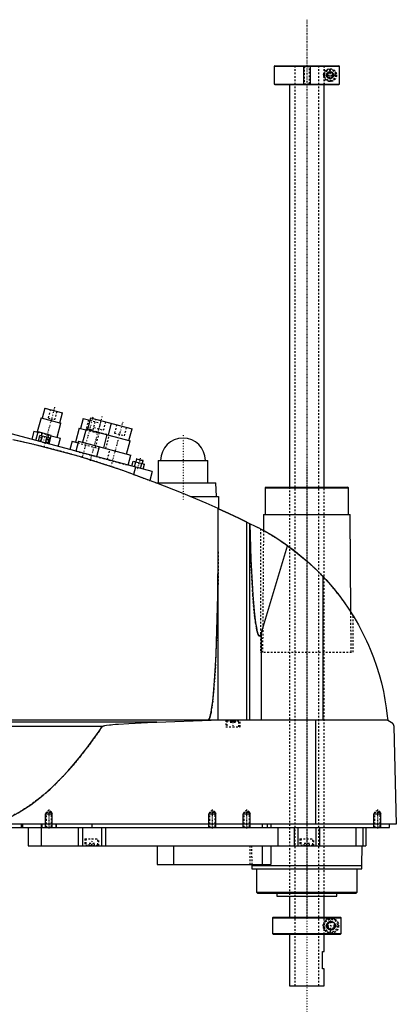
# Model space of a CAD drawing. Extents: x -168 to 502, y -1 to 861.
# Tile 7 of 7: x 283 to 502, y 288 to 861. Entities that reach past the tile are written whole.
import ezdxf

# ---------------------------------------------------------------- set-up
doc = ezdxf.new("R2010")
doc.units = 0
doc.linetypes.add('CENTER', pattern=[1.5, 0.45, -0.5, 0.05, -0.5])
doc.linetypes.add('DASHED', pattern=[2, 1, -1])
for name, color, linetype in [('AM_0', 7, 'CONTINUOUS'), ('AM_10', 7, 'CONTINUOUS'), ('AM_3', 7, 'DASHED'), ('AM_7', 7, 'CENTER')]:
    doc.layers.add(name, color=color, linetype=linetype)

msp = doc.modelspace()

# ---------------------------------------------------------------- linework, layer by layer
at = {"layer": 'AM_0', "color": 7, "linetype": 'CONTINUOUS'}
for p, q in [((431.3, 834), (431, 833.7)), ((431, 833.7), (431, 823.3)), ((431, 833.7), (468.99, 833.7)), ((431.3, 834), (468.68, 834)), ((468.99, 833.7), (468.68, 834)), ((468.99, 823.3), (468.99, 833.7)), ((431, 823.3), (431.3, 823)), ((431, 823.3), (468.99, 823.3)), ((431.3, 823), (468.68, 823)), ((440, 823), (440, 589)), ((460, 589), (460, 823)), ((468.68, 823), (468.99, 823.3)), ((297.76, 634.86), (296.21, 629.07)), ((297.76, 634.86), (307.9, 632.15)), ((306.35, 626.35), (307.9, 632.15)), ((360, 598), (253.75, 626.47)), ((295.48, 629.26), (293.28, 621.05)), ((295.48, 629.26), (307.07, 626.16)), ((304.87, 617.95), (307.07, 626.16)), ((319.98, 628.91), (318.42, 623.12)), ((319.98, 628.91), (323.84, 627.88)), ((324.23, 629.33), (322.42, 622.56)), ((324.23, 629.33), (348.38, 622.86)), ((336.3, 626.09), (334.49, 619.33)), ((291.35, 621.57), (290.06, 616.74)), ((291.35, 621.57), (293.68, 620.95)), ((292.39, 616.12), (293.71, 621.04)), ((301.43, 618.97), (293.71, 621.04)), ((293.94, 615.7), (294.85, 619.08)), ((300.43, 617.59), (294.85, 619.08)), ((295.34, 615.33), (296.24, 618.71)), ((295.8, 618.83), (296.21, 620.37)), ((299.66, 617.79), (300.08, 619.34)), ((300.11, 614.05), (301.43, 618.97)), ((301.41, 618.88), (306.81, 617.43)), ((317.7, 623.31), (315.5, 615.1)), ((317.7, 623.31), (321.56, 622.28)), ((321.69, 622.76), (319.62, 615.03)), ((321.69, 622.76), (347.29, 615.9)), ((333.77, 619.52), (331.7, 611.8)), ((346.56, 616.09), (348.38, 622.86)), ((298.13, 614.58), (299.03, 617.96)), ((299.52, 614.21), (300.43, 617.59)), ((305.51, 612.6), (306.81, 617.43)), ((313.57, 615.62), (312.27, 610.79)), ((313.57, 615.62), (316.95, 614.71)), ((317.21, 615.68), (315.65, 609.88)), ((317.21, 615.68), (347.63, 607.53)), ((345.22, 608.17), (347.29, 615.9)), ((329.28, 612.44), (327.73, 606.65)), ((346.08, 601.73), (347.63, 607.53)), ((348.2, 601.16), (348.98, 604.06)), ((348.98, 604.06), (355.67, 602.27)), ((349.88, 600.71), (350.65, 603.61)), ((350.93, 605.35), (350.48, 603.66)), ((351.24, 605.52), (350.93, 605.35)), ((350.93, 605.35), (354.8, 604.31)), ((351.24, 605.52), (354.62, 604.62)), ((353.22, 599.82), (354, 602.71)), ((354.34, 602.62), (354.8, 604.31)), ((354.8, 604.31), (354.62, 604.62)), ((354.89, 599.37), (355.67, 602.27)), ((363.5, 604.5), (363.5, 591.5)), ((363.5, 604.5), (392.5, 604.5)), ((392.5, 591.5), (392.5, 604.5)), ((350.34, 600.59), (349.21, 596.36)), ((360, 598), (358.62, 592.86)), ((362.27, 591.5), (397, 591.5)), ((397.5, 583.5), (397, 591.5)), ((426.32, 589), (425.82, 588.5)), ((425.82, 588.5), (425.82, 573)), ((425.82, 588.5), (474.18, 588.5)), ((426.32, 589), (473.68, 589)), ((474.18, 588.5), (473.68, 589)), ((474.18, 573), (474.18, 588.5)), ((382.43, 583.5), (398.65, 583.5)), ((398.65, 583.5), (398.65, 576.44)), ((398.5, 453.55), (398.5, 576.51)), ((424.82, 573), (424.76, 563.77)), ((424.82, 573), (475.18, 573)), ((475.58, 516.27), (475.18, 573)), ((415.04, 453.55), (415.04, 568.71)), ((415.04, 568.71), (421.5, 565.5)), ((416.82, 453.55), (416.82, 567.84)), ((423, 564.72), (424.76, 563.77)), ((423.7, 504.43), (438.83, 554.95)), ((459.54, 453.55), (459.54, 536.88)), ((475.58, 516.26), (477, 514)), ((423.7, 453.55), (423.7, 504.43)), ((497, 453.55), (105.5, 453.55)), ((362.76, 452.35), (152.3, 452.35)), ((362.76, 452.35), (394.4, 453.55)), ((455.15, 393), (455.15, 453.55)), ((497, 453.55), (499, 452.35)), ((331.04, 449.85), (185.14, 449.85)), ((500.5, 449.85), (502, 393)), ((502, 393), (100.5, 393)), ((144, 391), (498, 391)), ((284, 393), (284, 391)), ((284.75, 393), (284.75, 391)), ((288, 391), (288, 380.5)), ((295.5, 393), (295.5, 391)), ((295.51, 391), (295.51, 380.5)), ((296, 393), (296, 391)), ((304, 393), (304, 391)), ((304.35, 393), (304.35, 391)), ((317, 391), (317, 380.5)), ((319.48, 391), (319.48, 380.5)), ((325, 393), (325, 391)), ((330.52, 391), (330.52, 380.5)), ((333, 391), (333, 380.5)), ((424, 393), (424, 391)), ((427, 393), (427, 391)), ((429.15, 393), (429.15, 391)), ((433.21, 391), (433.21, 380.5)), ((442.7, 391), (442.7, 380.5)), ((444.81, 391), (444.81, 380.5)), ((455.19, 391), (455.19, 380.5)), ((457.3, 391), (457.3, 380.5)), ((478.5, 391), (478.5, 380.5)), ((482.5, 391), (482.5, 380.5)), ((484.3, 391), (484.3, 380.5)), ((489.01, 391.01), (489, 391)), ((498, 391), (498, 393)), ((288, 380.5), (484.3, 380.5)), ((363, 380.5), (363, 369.5)), ((372.56, 380.5), (372.56, 369.5)), ((424, 380.5), (424, 369.5)), ((429, 380.5), (429, 369.5)), ((482, 369), (482.18, 380.5)), ((363, 369.5), (429, 369.5)), ((417.99, 369.5), (418, 369)), ((418, 369), (418.1, 367)), ((418, 369), (482, 369)), ((418.1, 367), (481.9, 367)), ((420.82, 367), (420.82, 353.5)), ((479.18, 353.5), (479.18, 367)), ((481.9, 367), (482, 369)), ((420.82, 353.5), (421.32, 353)), ((420.82, 353.5), (479.18, 353.5)), ((421.32, 353), (478.68, 353)), ((432.5, 353), (432.5, 351.2)), ((432.5, 351.2), (467.5, 351.2)), ((440, 351.2), (440, 339)), ((460, 339), (460, 351.2)), ((467.5, 351.2), (467.5, 353)), ((478.68, 353), (479.18, 353.5)), ((430.5, 339), (430, 338.5)), ((430, 338.5), (430, 329.5)), ((430, 338.5), (469.99, 338.5)), ((430.5, 339), (469.49, 339)), ((469.99, 338.5), (469.49, 339)), ((469.99, 329.5), (469.99, 338.5)), ((430, 329.5), (430.5, 329)), ((430, 329.5), (469.99, 329.5)), ((430.5, 329), (469.49, 329)), ((440, 329), (440, 299)), ((460, 319), (460, 329)), ((469.49, 329), (469.99, 329.5)), ((459, 309), (459, 319)), ((459, 319), (460, 319)), ((460, 309), (459, 309)), ((460, 299), (460, 309)), ((440, 299), (460, 299))]:
    msp.add_line(p, q, dxfattribs=at)
for points in [[(461.5, 828.5, 0), (461.5, 828.51, 0), (461.5, 828.53, 0), (461.5, 828.56, 0), (461.5, 828.57, 0), (461.5, 828.58, 0), (461.5, 828.6, 0), (461.5, 828.63, 0), (461.51, 828.65, 0), (461.51, 828.67, 0), (461.51, 828.7, 0), (461.51, 828.71, 0), (461.51, 828.72, 0), (461.51, 828.74, 0), (461.52, 828.77, 0), (461.52, 828.79, 0), (461.52, 828.81, 0), (461.53, 828.84, 0), (461.53, 828.85, 0), (461.53, 828.86, 0), (461.54, 828.88, 0), (461.54, 828.91, 0), (461.54, 828.92, 0), (461.55, 828.93, 0), (461.55, 828.95, 0), (461.56, 828.97, 0), (461.56, 828.99, 0), (461.56, 829, 0), (461.57, 829.02, 0), (461.58, 829.04, 0), (461.58, 829.07, 0), (461.59, 829.09, 0), (461.6, 829.11, 0), (461.6, 829.12, 0), (461.6, 829.13, 0), (461.61, 829.15, 0), (461.62, 829.18, 0), (461.63, 829.2, 0), (461.63, 829.22, 0), (461.64, 829.24, 0), (461.65, 829.25, 0), (461.65, 829.26, 0), (461.66, 829.28, 0), (461.67, 829.31, 0), (461.68, 829.33, 0), (461.69, 829.35, 0), (461.7, 829.37, 0), (461.7, 829.38, 0), (461.71, 829.39, 0), (461.72, 829.41, 0), (461.73, 829.43, 0), (461.74, 829.45, 0), (461.75, 829.47, 0), (461.76, 829.49, 0), (461.77, 829.5, 0), (461.77, 829.51, 0), (461.78, 829.53, 0), (461.8, 829.55, 0), (461.81, 829.57, 0), (461.82, 829.58, 0), (461.83, 829.6, 0), (461.84, 829.61, 0), (461.84, 829.62, 0), (461.86, 829.64, 0), (461.87, 829.66, 0), (461.87, 829.67, 0), (461.91, 829.72, 0), (461.99, 829.81, 0), (462.07, 829.9, 0), (462.16, 829.99, 0), (462.25, 830.06, 0), (462.35, 830.13, 0), (462.39, 830.17, 0), (462.44, 830.2, 0), (462.54, 830.26, 0), (462.65, 830.31, 0), (462.7, 830.33, 0), (462.75, 830.35, 0), (462.85, 830.39, 0), (462.96, 830.43, 0), (463.01, 830.44, 0), (463.06, 830.45, 0), (463.17, 830.47, 0), (463.27, 830.49, 0), (463.37, 830.5, 0), (463.47, 830.5, 0), (463.57, 830.5, 0), (463.62, 830.5, 0), (463.67, 830.49, 0), (463.76, 830.48, 0), (463.86, 830.47, 0), (463.96, 830.45, 0), (464.06, 830.42, 0), (464.15, 830.39, 0), (464.2, 830.37, 0), (464.25, 830.35, 0), (464.34, 830.31, 0), (464.44, 830.27, 0), (464.52, 830.22, 0), (464.61, 830.16, 0), (464.7, 830.1, 0), (464.74, 830.07, 0), (464.78, 830.04, 0), (464.86, 829.97, 0), (464.93, 829.9, 0), (465, 829.82, 0), (465.07, 829.74, 0), (465.14, 829.65, 0), (465.17, 829.6, 0), (465.2, 829.55, 0), (465.26, 829.45, 0), (465.29, 829.38, 0), (465.3, 829.37, 0), (465.31, 829.35, 0), (465.32, 829.34, 0), (465.32, 829.33, 0), (465.33, 829.31, 0), (465.34, 829.29, 0), (465.35, 829.27, 0), (465.35, 829.25, 0), (465.36, 829.23, 0), (465.37, 829.22, 0), (465.37, 829.21, 0), (465.38, 829.19, 0), (465.38, 829.17, 0), (465.39, 829.15, 0), (465.4, 829.13, 0), (465.41, 829.11, 0), (465.41, 829.1, 0), (465.41, 829.09, 0), (465.42, 829.07, 0), (465.42, 829.05, 0), (465.43, 829.02, 0), (465.44, 829, 0), (465.44, 828.98, 0), (465.44, 828.97, 0), (465.45, 828.96, 0), (465.45, 828.94, 0), (465.46, 828.92, 0), (465.46, 828.91, 0), (465.46, 828.89, 0), (465.46, 828.87, 0), (465.47, 828.85, 0), (465.47, 828.84, 0), (465.47, 828.83, 0), (465.48, 828.81, 0), (465.48, 828.78, 0), (465.48, 828.76, 0), (465.49, 828.74, 0), (465.49, 828.72, 0), (465.49, 828.71, 0), (465.49, 828.69, 0), (465.49, 828.67, 0), (465.49, 828.65, 0), (465.5, 828.63, 0), (465.5, 828.6, 0), (465.5, 828.58, 0), (465.5, 828.57, 0), (465.5, 828.56, 0), (465.5, 828.53, 0), (465.5, 828.51, 0), (465.5, 828.5, 0), (465.5, 828.49, 0), (465.5, 828.47, 0), (465.5, 828.44, 0), (465.5, 828.43, 0), (465.5, 828.42, 0), (465.5, 828.4, 0), (465.5, 828.37, 0), (465.49, 828.35, 0), (465.49, 828.33, 0), (465.49, 828.31, 0), (465.49, 828.29, 0), (465.49, 828.28, 0), (465.49, 828.26, 0), (465.48, 828.24, 0), (465.48, 828.22, 0), (465.48, 828.19, 0), (465.47, 828.17, 0), (465.47, 828.16, 0), (465.47, 828.15, 0), (465.46, 828.13, 0), (465.46, 828.11, 0), (465.46, 828.09, 0), (465.46, 828.08, 0), (465.45, 828.06, 0), (465.45, 828.04, 0), (465.44, 828.03, 0), (465.44, 828.02, 0), (465.44, 828, 0), (465.43, 827.98, 0), (465.42, 827.95, 0), (465.42, 827.93, 0), (465.41, 827.91, 0), (465.41, 827.9, 0), (465.41, 827.89, 0), (465.4, 827.87, 0), (465.39, 827.85, 0), (465.38, 827.83, 0), (465.38, 827.81, 0), (465.37, 827.79, 0), (465.37, 827.78, 0), (465.36, 827.77, 0), (465.35, 827.75, 0), (465.35, 827.73, 0), (465.34, 827.71, 0), (465.33, 827.69, 0), (465.32, 827.67, 0), (465.32, 827.66, 0), (465.31, 827.65, 0), (465.3, 827.63, 0), (465.29, 827.62, 0), (465.26, 827.55, 0), (465.2, 827.45, 0), (465.17, 827.4, 0), (465.14, 827.35, 0), (465.07, 827.26, 0), (465, 827.18, 0), (464.93, 827.1, 0), (464.86, 827.03, 0), (464.78, 826.96, 0), (464.74, 826.93, 0), (464.7, 826.9, 0), (464.61, 826.84, 0), (464.52, 826.78, 0), (464.44, 826.73, 0), (464.34, 826.69, 0), (464.25, 826.65, 0), (464.2, 826.63, 0), (464.15, 826.61, 0), (464.06, 826.58, 0), (463.96, 826.55, 0), (463.86, 826.53, 0), (463.76, 826.52, 0), (463.67, 826.51, 0), (463.62, 826.5, 0), (463.57, 826.5, 0), (463.47, 826.5, 0), (463.37, 826.5, 0), (463.27, 826.51, 0), (463.17, 826.53, 0), (463.06, 826.55, 0), (463.01, 826.56, 0), (462.96, 826.57, 0), (462.85, 826.61, 0), (462.75, 826.65, 0), (462.7, 826.67, 0), (462.65, 826.69, 0), (462.54, 826.74, 0), (462.44, 826.8, 0), (462.39, 826.83, 0), (462.35, 826.87, 0), (462.25, 826.94, 0), (462.16, 827.01, 0), (462.07, 827.1, 0), (461.99, 827.19, 0), (461.91, 827.28, 0), (461.87, 827.33, 0), (461.87, 827.34, 0), (461.86, 827.36, 0), (461.84, 827.38, 0), (461.84, 827.39, 0), (461.83, 827.4, 0), (461.82, 827.42, 0), (461.81, 827.43, 0), (461.8, 827.45, 0), (461.78, 827.47, 0), (461.77, 827.49, 0), (461.77, 827.5, 0), (461.76, 827.51, 0), (461.75, 827.53, 0), (461.74, 827.55, 0), (461.73, 827.57, 0), (461.72, 827.59, 0), (461.71, 827.61, 0), (461.7, 827.62, 0), (461.7, 827.63, 0), (461.69, 827.65, 0), (461.68, 827.67, 0), (461.67, 827.69, 0), (461.66, 827.72, 0), (461.65, 827.74, 0), (461.65, 827.75, 0), (461.64, 827.76, 0), (461.63, 827.78, 0), (461.63, 827.8, 0), (461.62, 827.82, 0), (461.61, 827.85, 0), (461.6, 827.87, 0), (461.6, 827.88, 0), (461.6, 827.89, 0), (461.59, 827.91, 0), (461.58, 827.93, 0), (461.58, 827.96, 0), (461.57, 827.98, 0), (461.56, 828, 0), (461.56, 828.01, 0), (461.56, 828.03, 0), (461.55, 828.05, 0), (461.55, 828.07, 0), (461.54, 828.08, 0), (461.54, 828.09, 0), (461.54, 828.12, 0), (461.53, 828.14, 0), (461.53, 828.15, 0), (461.53, 828.16, 0), (461.52, 828.19, 0), (461.52, 828.21, 0), (461.52, 828.23, 0), (461.51, 828.26, 0), (461.51, 828.28, 0), (461.51, 828.29, 0), (461.51, 828.3, 0), (461.51, 828.33, 0), (461.51, 828.35, 0), (461.5, 828.37, 0), (461.5, 828.4, 0), (461.5, 828.42, 0), (461.5, 828.43, 0), (461.5, 828.44, 0), (461.5, 828.47, 0), (461.5, 828.49, 0), (461.5, 828.5, 0)], [(355.5, 594, 0), (343.04, 598.59, 0), (317.78, 606.77, 0), (292.11, 613.6, 0), (279.16, 616.5, 0)], [(398.5, 576.51, 0), (391.43, 579.65, 0), (377.17, 585.67, 0), (362.76, 591.32, 0), (355.5, 594, 0)], [(398.5, 576.51, 0), (398.5, 576.51, 0), (398.51, 576.5, 0), (398.52, 576.5, 0), (398.53, 576.49, 0), (398.54, 576.49, 0), (398.56, 576.48, 0), (398.59, 576.46, 0), (398.63, 576.45, 0), (398.67, 576.43, 0), (398.73, 576.4, 0), (398.75, 576.39, 0), (398.78, 576.38, 0), (398.85, 576.35, 0), (398.91, 576.32, 0), (398.99, 576.28, 0), (399.07, 576.25, 0), (399.16, 576.21, 0), (399.21, 576.19, 0), (399.25, 576.16, 0), (399.35, 576.12, 0), (399.46, 576.07, 0), (399.51, 576.05, 0), (399.57, 576.02, 0), (399.68, 575.97, 0), (399.8, 575.92, 0), (399.86, 575.89, 0), (399.93, 575.86, 0), (400.05, 575.8, 0), (400.19, 575.74, 0), (400.32, 575.68, 0), (400.46, 575.61, 0), (400.6, 575.55, 0), (400.68, 575.52, 0), (400.75, 575.48, 0), (400.9, 575.41, 0), (401.05, 575.34, 0), (401.21, 575.27, 0), (401.37, 575.2, 0), (401.53, 575.12, 0), (401.62, 575.09, 0), (401.7, 575.05, 0), (401.87, 574.97, 0), (402.05, 574.89, 0), (402.23, 574.8, 0), (402.41, 574.72, 0), (402.6, 574.63, 0), (402.7, 574.59, 0), (402.79, 574.54, 0), (402.98, 574.45, 0), (403.18, 574.36, 0), (403.38, 574.27, 0), (403.58, 574.18, 0), (403.78, 574.08, 0), (403.88, 574.04, 0), (403.99, 573.99, 0), (404.19, 573.89, 0), (404.4, 573.8, 0), (404.61, 573.7, 0), (404.82, 573.6, 0), (405.03, 573.5, 0), (405.13, 573.46, 0), (405.24, 573.41, 0), (405.45, 573.31, 0), (405.66, 573.21, 0), (405.76, 573.16, 0), (405.87, 573.11, 0), (406.08, 573.01, 0), (406.29, 572.91, 0), (406.39, 572.86, 0), (406.5, 572.82, 0), (406.7, 572.72, 0), (406.91, 572.62, 0), (407.11, 572.53, 0), (407.32, 572.43, 0), (407.52, 572.33, 0), (407.63, 572.28, 0), (407.73, 572.23, 0), (407.94, 572.13, 0), (408.15, 572.04, 0), (408.36, 571.94, 0), (408.57, 571.84, 0), (408.78, 571.74, 0), (408.88, 571.69, 0), (408.99, 571.64, 0), (409.2, 571.54, 0), (409.41, 571.44, 0), (409.61, 571.34, 0), (409.82, 571.24, 0), (410.02, 571.14, 0), (410.13, 571.09, 0), (410.23, 571.04, 0), (410.43, 570.95, 0), (410.63, 570.85, 0), (410.83, 570.76, 0), (411.02, 570.66, 0), (411.21, 570.57, 0), (411.31, 570.53, 0), (411.4, 570.48, 0), (411.59, 570.39, 0), (411.77, 570.3, 0), (411.95, 570.22, 0), (412.13, 570.13, 0), (412.3, 570.05, 0), (412.38, 570.01, 0), (412.47, 569.97, 0), (412.63, 569.89, 0), (412.79, 569.81, 0), (412.87, 569.77, 0), (412.95, 569.73, 0), (413.1, 569.66, 0), (413.24, 569.59, 0), (413.32, 569.55, 0), (413.39, 569.52, 0), (413.53, 569.45, 0), (413.67, 569.38, 0), (413.81, 569.32, 0), (413.94, 569.25, 0), (414.07, 569.19, 0), (414.13, 569.16, 0), (414.19, 569.13, 0), (414.31, 569.07, 0), (414.42, 569.01, 0), (414.53, 568.96, 0), (414.64, 568.91, 0), (414.74, 568.86, 0), (414.79, 568.84, 0), (414.83, 568.82, 0), (414.92, 568.77, 0), (415, 568.73, 0), (415.04, 568.71, 0)], [(416.84, 567.83, 0), (417.47, 546.89, 0), (418.57, 526.37, 0), (418.94, 521.5, 0), (419.34, 517.13, 0), (419.54, 515.14, 0), (419.75, 513.29, 0), (420.19, 510, 0), (420.63, 507.28, 0), (420.9, 505.97, 0), (420.98, 505.63, 0), (421.06, 505.31, 0), (421.09, 505.15, 0), (421.13, 505, 0), (421.21, 504.72, 0), (421.29, 504.45, 0), (421.37, 504.19, 0), (421.45, 503.96, 0), (421.52, 503.74, 0), (421.56, 503.63, 0), (421.6, 503.53, 0), (421.68, 503.35, 0), (421.76, 503.18, 0), (421.84, 503.03, 0), (421.92, 502.89, 0), (421.97, 502.82, 0), (421.98, 502.8, 0), (421.99, 502.79, 0), (422, 502.78, 0), (422.01, 502.77, 0), (422.02, 502.75, 0), (422.03, 502.73, 0), (422.04, 502.72, 0), (422.05, 502.72, 0), (422.06, 502.7, 0), (422.07, 502.68, 0), (422.08, 502.68, 0), (422.09, 502.67, 0), (422.1, 502.65, 0), (422.11, 502.64, 0), (422.13, 502.63, 0), (422.14, 502.61, 0), (422.15, 502.6, 0), (422.16, 502.59, 0), (422.16, 502.59, 0), (422.18, 502.58, 0), (422.19, 502.56, 0), (422.2, 502.55, 0), (422.22, 502.54, 0), (422.23, 502.53, 0), (422.24, 502.53, 0), (422.24, 502.52, 0), (422.26, 502.51, 0), (422.27, 502.51, 0), (422.28, 502.5, 0), (422.28, 502.5, 0), (422.3, 502.49, 0), (422.31, 502.48, 0), (422.32, 502.48, 0), (422.32, 502.48, 0), (422.34, 502.47, 0), (422.35, 502.47, 0), (422.36, 502.46, 0), (422.38, 502.46, 0), (422.39, 502.45, 0), (422.4, 502.45, 0), (422.4, 502.45, 0), (422.42, 502.44, 0), (422.43, 502.44, 0), (422.44, 502.44, 0), (422.46, 502.44, 0), (422.47, 502.44, 0), (422.48, 502.44, 0), (422.48, 502.44, 0), (422.5, 502.44, 0), (422.51, 502.44, 0), (422.52, 502.44, 0), (422.52, 502.44, 0), (422.54, 502.44, 0), (422.55, 502.44, 0), (422.56, 502.44, 0), (422.56, 502.44, 0), (422.58, 502.44, 0), (422.59, 502.45, 0), (422.6, 502.45, 0), (422.62, 502.45, 0), (422.63, 502.46, 0), (422.64, 502.46, 0), (422.64, 502.46, 0), (422.66, 502.47, 0), (422.67, 502.47, 0), (422.68, 502.48, 0), (422.7, 502.49, 0), (422.71, 502.49, 0), (422.72, 502.5, 0), (422.72, 502.5, 0), (422.74, 502.51, 0), (422.75, 502.52, 0), (422.76, 502.53, 0), (422.78, 502.54, 0), (422.79, 502.55, 0), (422.8, 502.55, 0), (422.8, 502.56, 0), (422.82, 502.57, 0), (422.83, 502.58, 0), (422.84, 502.59, 0), (422.86, 502.61, 0), (422.87, 502.62, 0), (422.88, 502.63, 0), (422.88, 502.63, 0), (422.9, 502.65, 0), (422.91, 502.66, 0), (422.92, 502.68, 0), (422.94, 502.69, 0), (422.95, 502.71, 0), (422.96, 502.72, 0), (422.96, 502.72, 0), (422.97, 502.74, 0), (422.99, 502.76, 0), (422.99, 502.77, 0), (423, 502.78, 0), (423.01, 502.8, 0), (423.03, 502.81, 0), (423.03, 502.82, 0), (423.04, 502.83, 0), (423.05, 502.85, 0), (423.07, 502.87, 0), (423.11, 502.95, 0), (423.19, 503.09, 0), (423.27, 503.25, 0), (423.35, 503.42, 0), (423.43, 503.62, 0), (423.47, 503.72, 0), (423.51, 503.83, 0), (423.59, 504.05, 0), (423.67, 504.3, 0), (423.7, 504.43, 0)], [(438.83, 554.95, 0), (436.05, 556.88, 0), (430.36, 560.54, 0), (424.49, 563.92, 0), (421.5, 565.5, 0)], [(392.5, 453.55, 0), (392.51, 453.55, 0), (392.52, 453.55, 0), (392.54, 453.55, 0), (392.54, 453.55, 0), (392.55, 453.55, 0), (392.57, 453.56, 0), (392.58, 453.56, 0), (392.59, 453.56, 0), (392.61, 453.57, 0), (392.62, 453.57, 0), (392.63, 453.57, 0), (392.64, 453.58, 0), (392.65, 453.58, 0), (392.67, 453.59, 0), (392.68, 453.59, 0), (392.7, 453.6, 0), (392.71, 453.61, 0), (392.72, 453.61, 0), (392.73, 453.62, 0), (392.74, 453.63, 0), (392.75, 453.64, 0), (392.76, 453.64, 0), (392.77, 453.65, 0), (392.78, 453.66, 0), (392.8, 453.67, 0), (392.81, 453.68, 0), (392.81, 453.68, 0), (392.83, 453.7, 0), (392.84, 453.71, 0), (392.86, 453.72, 0), (392.87, 453.74, 0), (392.89, 453.75, 0), (392.89, 453.76, 0), (392.9, 453.77, 0), (392.91, 453.78, 0), (392.93, 453.8, 0), (392.94, 453.82, 0), (392.96, 453.83, 0), (392.97, 453.85, 0), (392.98, 453.86, 0), (392.99, 453.87, 0), (393, 453.89, 0), (393.02, 453.91, 0), (393.03, 453.93, 0), (393.04, 453.95, 0), (393.06, 453.98, 0), (393.07, 453.99, 0), (393.07, 454, 0), (393.09, 454.02, 0), (393.1, 454.04, 0), (393.15, 454.13, 0), (393.24, 454.3, 0), (393.28, 454.39, 0), (393.33, 454.48, 0), (393.41, 454.69, 0), (393.5, 454.91, 0), (393.58, 455.16, 0), (393.67, 455.43, 0), (393.76, 455.72, 0), (393.8, 455.87, 0), (393.84, 456.02, 0), (393.93, 456.35, 0), (394.01, 456.7, 0), (394.05, 456.88, 0), (394.3, 458.08, 0), (394.8, 460.99, 0), (395.27, 464.6, 0), (395.72, 468.86, 0), (396.15, 473.75, 0), (396.55, 479.24, 0), (396.74, 482.19, 0), (396.92, 485.27, 0), (397.26, 491.8, 0), (397.56, 498.79, 0), (398.3, 526.02, 0), (398.5, 551.32, 0)], [(438.83, 554.95, 0), (442.52, 552.23, 0), (449.63, 546.42, 0), (456.34, 540.17, 0), (459.54, 536.88, 0)], [(459.54, 536.88, 0), (461.41, 534.84, 0), (464.99, 530.74, 0), (468.3, 526.61, 0), (469.89, 524.51, 0), (471.45, 522.38, 0), (474.44, 518.03, 0), (477.27, 513.55, 0), (479.93, 508.97, 0), (482.42, 504.3, 0), (484.72, 499.54, 0), (485.8, 497.14, 0), (486.83, 494.73, 0), (488.74, 489.87, 0), (490.47, 484.97, 0), (491.99, 480.06, 0), (493.33, 475.15, 0), (494.47, 470.25, 0), (494.97, 467.82, 0), (495.42, 465.39, 0), (496.18, 460.59, 0), (496.77, 455.87, 0), (497, 453.55, 0)], [(331.04, 449.85, 0), (331.05, 449.85, 0), (331.05, 449.86, 0), (331.06, 449.87, 0), (331.06, 449.87, 0), (331.06, 449.87, 0), (331.07, 449.88, 0), (331.07, 449.88, 0), (331.08, 449.89, 0), (331.09, 449.89, 0), (331.09, 449.9, 0), (331.09, 449.9, 0), (331.1, 449.9, 0), (331.1, 449.91, 0), (331.11, 449.91, 0), (331.13, 449.93, 0), (331.15, 449.94, 0), (331.17, 449.95, 0), (331.22, 449.98, 0), (331.26, 450, 0), (331.3, 450.02, 0), (331.35, 450.04, 0), (331.4, 450.06, 0), (331.42, 450.07, 0), (331.44, 450.07, 0), (331.49, 450.09, 0), (331.54, 450.11, 0), (331.69, 450.15, 0), (331.83, 450.19, 0), (331.96, 450.23, 0), (332.24, 450.29, 0), (332.52, 450.35, 0), (333.54, 450.52, 0), (335.34, 450.76, 0), (336.23, 450.86, 0), (337.11, 450.95, 0), (338.78, 451.1, 0), (340.47, 451.24, 0), (346.52, 451.64, 0), (357.28, 452.16, 0), (362.76, 452.35, 0)], [(499, 452.35, 0), (499.06, 452.32, 0), (499.17, 452.25, 0), (499.27, 452.17, 0), (499.33, 452.13, 0), (499.38, 452.09, 0), (499.48, 452.01, 0), (499.58, 451.91, 0), (499.67, 451.82, 0), (499.77, 451.72, 0), (499.86, 451.61, 0), (499.9, 451.56, 0), (499.94, 451.5, 0), (500.02, 451.38, 0), (500.1, 451.25, 0), (500.18, 451.09, 0), (500.26, 450.93, 0), (500.3, 450.82, 0), (500.32, 450.79, 0), (500.33, 450.76, 0), (500.33, 450.74, 0), (500.34, 450.72, 0), (500.35, 450.69, 0), (500.36, 450.66, 0), (500.37, 450.64, 0), (500.37, 450.62, 0), (500.38, 450.59, 0), (500.39, 450.55, 0), (500.4, 450.54, 0), (500.4, 450.52, 0), (500.41, 450.48, 0), (500.42, 450.44, 0), (500.43, 450.4, 0), (500.44, 450.36, 0), (500.45, 450.32, 0), (500.45, 450.3, 0), (500.46, 450.28, 0), (500.46, 450.23, 0), (500.47, 450.18, 0), (500.48, 450.13, 0), (500.48, 450.08, 0), (500.49, 450.03, 0), (500.49, 450.01, 0), (500.49, 449.98, 0), (500.5, 449.93, 0), (500.5, 449.9, 0), (500.5, 449.89, 0), (500.5, 449.88, 0), (500.5, 449.88, 0), (500.5, 449.87, 0), (500.5, 449.86, 0), (500.5, 449.85, 0), (500.5, 449.85, 0)], [(266, 393, 0), (267.81, 393.5, 0), (271.42, 394.67, 0), (275.04, 396.1, 0), (276.84, 396.91, 0), (278.65, 397.77, 0), (282.26, 399.69, 0), (285.88, 401.86, 0), (289.49, 404.28, 0), (293.11, 406.94, 0), (296.72, 409.85, 0), (298.53, 411.4, 0), (300.33, 413.01, 0), (303.95, 416.42, 0), (307.56, 420.07, 0), (311.17, 423.97, 0), (314.79, 428.12, 0), (318.4, 432.52, 0), (320.21, 434.81, 0), (322.01, 437.16, 0), (325.62, 442.05, 0), (329.24, 447.19, 0), (331.04, 449.85, 0)], [(461.5, 334, 0), (461.5, 334.01, 0), (461.5, 334.04, 0), (461.5, 334.07, 0), (461.5, 334.09, 0), (461.5, 334.1, 0), (461.5, 334.13, 0), (461.5, 334.16, 0), (461.51, 334.19, 0), (461.51, 334.22, 0), (461.51, 334.24, 0), (461.51, 334.26, 0), (461.52, 334.27, 0), (461.52, 334.3, 0), (461.52, 334.33, 0), (461.53, 334.36, 0), (461.53, 334.39, 0), (461.54, 334.42, 0), (461.54, 334.43, 0), (461.54, 334.45, 0), (461.55, 334.48, 0), (461.55, 334.5, 0), (461.55, 334.52, 0), (461.56, 334.53, 0), (461.56, 334.56, 0), (461.57, 334.59, 0), (461.57, 334.6, 0), (461.58, 334.62, 0), (461.59, 334.65, 0), (461.59, 334.68, 0), (461.6, 334.7, 0), (461.61, 334.73, 0), (461.62, 334.76, 0), (461.62, 334.77, 0), (461.63, 334.79, 0), (461.64, 334.82, 0), (461.65, 334.84, 0), (461.66, 334.87, 0), (461.67, 334.9, 0), (461.68, 334.92, 0), (461.68, 334.94, 0), (461.69, 334.95, 0), (461.7, 334.98, 0), (461.71, 335.01, 0), (461.72, 335.03, 0), (461.73, 335.06, 0), (461.75, 335.08, 0), (461.75, 335.1, 0), (461.76, 335.11, 0), (461.77, 335.13, 0), (461.79, 335.16, 0), (461.8, 335.19, 0), (461.81, 335.21, 0), (461.83, 335.23, 0), (461.83, 335.25, 0), (461.84, 335.26, 0), (461.85, 335.28, 0), (461.87, 335.31, 0), (461.88, 335.33, 0), (461.9, 335.35, 0), (461.91, 335.38, 0), (461.92, 335.39, 0), (461.93, 335.4, 0), (461.94, 335.42, 0), (461.96, 335.45, 0), (461.97, 335.46, 0), (462.02, 335.52, 0), (462.12, 335.64, 0), (462.22, 335.75, 0), (462.33, 335.86, 0), (462.44, 335.96, 0), (462.56, 336.05, 0), (462.62, 336.09, 0), (462.69, 336.13, 0), (462.81, 336.2, 0), (462.94, 336.27, 0), (463.01, 336.29, 0), (463.07, 336.32, 0), (463.21, 336.37, 0), (463.34, 336.41, 0), (463.41, 336.43, 0), (463.47, 336.44, 0), (463.6, 336.47, 0), (463.73, 336.49, 0), (463.86, 336.5, 0), (463.98, 336.5, 0), (464.11, 336.5, 0), (464.17, 336.49, 0), (464.23, 336.49, 0), (464.35, 336.47, 0), (464.48, 336.45, 0), (464.6, 336.43, 0), (464.72, 336.39, 0), (464.84, 336.35, 0), (464.9, 336.33, 0), (464.96, 336.31, 0), (465.08, 336.26, 0), (465.19, 336.2, 0), (465.3, 336.13, 0), (465.41, 336.06, 0), (465.51, 335.99, 0), (465.56, 335.95, 0), (465.61, 335.91, 0), (465.71, 335.82, 0), (465.8, 335.73, 0), (465.89, 335.64, 0), (465.97, 335.53, 0), (466.06, 335.42, 0), (466.1, 335.36, 0), (466.13, 335.3, 0), (466.21, 335.17, 0), (466.25, 335.09, 0), (466.26, 335.07, 0), (466.27, 335.05, 0), (466.28, 335.04, 0), (466.28, 335.02, 0), (466.29, 335, 0), (466.3, 334.98, 0), (466.31, 334.95, 0), (466.32, 334.93, 0), (466.33, 334.9, 0), (466.34, 334.89, 0), (466.34, 334.88, 0), (466.35, 334.85, 0), (466.36, 334.83, 0), (466.37, 334.8, 0), (466.38, 334.78, 0), (466.38, 334.75, 0), (466.39, 334.74, 0), (466.39, 334.73, 0), (466.4, 334.7, 0), (466.41, 334.68, 0), (466.41, 334.65, 0), (466.42, 334.62, 0), (466.43, 334.6, 0), (466.43, 334.58, 0), (466.43, 334.57, 0), (466.44, 334.54, 0), (466.45, 334.52, 0), (466.45, 334.5, 0), (466.45, 334.49, 0), (466.46, 334.46, 0), (466.46, 334.43, 0), (466.46, 334.42, 0), (466.47, 334.41, 0), (466.47, 334.38, 0), (466.48, 334.35, 0), (466.48, 334.32, 0), (466.48, 334.3, 0), (466.49, 334.27, 0), (466.49, 334.25, 0), (466.49, 334.24, 0), (466.49, 334.21, 0), (466.49, 334.18, 0), (466.5, 334.16, 0), (466.5, 334.13, 0), (466.5, 334.1, 0), (466.5, 334.09, 0), (466.5, 334.07, 0), (466.5, 334.04, 0), (466.5, 334.01, 0), (466.5, 334, 0), (466.5, 333.99, 0), (466.5, 333.96, 0), (466.5, 333.93, 0), (466.5, 333.91, 0), (466.5, 333.9, 0), (466.5, 333.87, 0), (466.5, 333.84, 0), (466.49, 333.82, 0), (466.49, 333.79, 0), (466.49, 333.76, 0), (466.49, 333.75, 0), (466.49, 333.73, 0), (466.48, 333.7, 0), (466.48, 333.68, 0), (466.48, 333.65, 0), (466.47, 333.62, 0), (466.47, 333.59, 0), (466.46, 333.58, 0), (466.46, 333.57, 0), (466.46, 333.54, 0), (466.45, 333.51, 0), (466.45, 333.5, 0), (466.45, 333.48, 0), (466.44, 333.46, 0), (466.43, 333.43, 0), (466.43, 333.42, 0), (466.43, 333.4, 0), (466.42, 333.38, 0), (466.41, 333.35, 0), (466.41, 333.32, 0), (466.4, 333.3, 0), (466.39, 333.27, 0), (466.39, 333.26, 0), (466.38, 333.25, 0), (466.38, 333.22, 0), (466.37, 333.2, 0), (466.36, 333.17, 0), (466.35, 333.15, 0), (466.34, 333.12, 0), (466.34, 333.11, 0), (466.33, 333.1, 0), (466.32, 333.07, 0), (466.31, 333.05, 0), (466.3, 333.02, 0), (466.29, 333, 0), (466.28, 332.98, 0), (466.28, 332.96, 0), (466.27, 332.95, 0), (466.26, 332.93, 0), (466.25, 332.91, 0), (466.21, 332.83, 0), (466.13, 332.7, 0), (466.1, 332.64, 0), (466.06, 332.58, 0), (465.97, 332.47, 0), (465.89, 332.36, 0), (465.8, 332.27, 0), (465.71, 332.18, 0), (465.61, 332.09, 0), (465.56, 332.05, 0), (465.51, 332.01, 0), (465.41, 331.94, 0), (465.3, 331.87, 0), (465.19, 331.8, 0), (465.08, 331.74, 0), (464.96, 331.69, 0), (464.9, 331.67, 0), (464.84, 331.65, 0), (464.72, 331.61, 0), (464.6, 331.57, 0), (464.48, 331.55, 0), (464.35, 331.53, 0), (464.23, 331.51, 0), (464.17, 331.51, 0), (464.11, 331.5, 0), (463.98, 331.5, 0), (463.86, 331.5, 0), (463.73, 331.51, 0), (463.6, 331.53, 0), (463.47, 331.56, 0), (463.41, 331.57, 0), (463.34, 331.59, 0), (463.21, 331.63, 0), (463.07, 331.68, 0), (463.01, 331.71, 0), (462.94, 331.73, 0), (462.81, 331.8, 0), (462.69, 331.87, 0), (462.62, 331.91, 0), (462.56, 331.95, 0), (462.44, 332.04, 0), (462.33, 332.14, 0), (462.22, 332.25, 0), (462.12, 332.36, 0), (462.02, 332.48, 0), (461.97, 332.54, 0), (461.96, 332.55, 0), (461.94, 332.58, 0), (461.93, 332.6, 0), (461.92, 332.61, 0), (461.91, 332.62, 0), (461.9, 332.65, 0), (461.88, 332.67, 0), (461.87, 332.69, 0), (461.85, 332.72, 0), (461.84, 332.74, 0), (461.83, 332.75, 0), (461.83, 332.77, 0), (461.81, 332.79, 0), (461.8, 332.81, 0), (461.79, 332.84, 0), (461.77, 332.87, 0), (461.76, 332.89, 0), (461.75, 332.9, 0), (461.75, 332.92, 0), (461.73, 332.94, 0), (461.72, 332.97, 0), (461.71, 332.99, 0), (461.7, 333.02, 0), (461.69, 333.05, 0), (461.68, 333.06, 0), (461.68, 333.08, 0), (461.67, 333.1, 0), (461.66, 333.13, 0), (461.65, 333.16, 0), (461.64, 333.18, 0), (461.63, 333.21, 0), (461.62, 333.23, 0), (461.62, 333.24, 0), (461.61, 333.27, 0), (461.6, 333.3, 0), (461.59, 333.32, 0), (461.59, 333.35, 0), (461.58, 333.38, 0), (461.57, 333.4, 0), (461.57, 333.41, 0), (461.56, 333.44, 0), (461.56, 333.47, 0), (461.55, 333.48, 0), (461.55, 333.5, 0), (461.55, 333.52, 0), (461.54, 333.55, 0), (461.54, 333.57, 0), (461.54, 333.58, 0), (461.53, 333.61, 0), (461.53, 333.64, 0), (461.52, 333.67, 0), (461.52, 333.7, 0), (461.52, 333.73, 0), (461.51, 333.74, 0), (461.51, 333.76, 0), (461.51, 333.78, 0), (461.51, 333.81, 0), (461.5, 333.84, 0), (461.5, 333.87, 0), (461.5, 333.9, 0), (461.5, 333.91, 0), (461.5, 333.93, 0), (461.5, 333.96, 0), (461.5, 333.99, 0), (461.5, 334, 0)]]:
    msp.add_polyline3d(points, dxfattribs=at)
msp.add_arc((378, 604.5), 13, 0, 180, dxfattribs=at)
at = {"layer": 'AM_10', "color": 7, "linetype": 'CONTINUOUS'}
for p, q in [((448, 834), (448, 823)), ((452, 834), (452, 823)), ((298.38, 399.66), (298, 399)), ((298, 391), (298, 399)), ((298, 399), (302, 399)), ((301.62, 399.66), (302, 399)), ((302, 391), (302, 399)), ((393.38, 399.66), (393, 399)), ((393, 391), (393, 399)), ((393, 399), (397, 399)), ((396.62, 399.66), (397, 399)), ((397, 391), (397, 399)), ((413.38, 399.66), (413, 399)), ((413, 391), (413, 399)), ((413, 399), (417, 399)), ((416.62, 399.66), (417, 399)), ((417, 391), (417, 399)), ((489.38, 399.66), (489, 399)), ((489, 391), (489, 399)), ((489, 399), (493, 399)), ((492.62, 399.66), (493, 399)), ((493, 391), (493, 399))]:
    msp.add_line(p, q, dxfattribs=at)
for centre, radius in [((463.5, 828.5), 1.57), ((464, 334), 2.01)]:
    msp.add_arc(centre, radius, 75, 15, dxfattribs=at)
at = {"layer": 'AM_3', "color": 6, "linetype": 'DASHED'}
for p, q in [((443, 834), (443, 299)), ((448, 834), (448.38, 833.62)), ((448.38, 833.62), (448.38, 823.38)), ((448.38, 833.62), (451.62, 833.62)), ((451.62, 833.62), (452, 834)), ((451.62, 823.38), (451.62, 833.62)), ((457, 299), (457, 834)), ((459.97, 834), (459.97, 823)), ((460, 823), (460, 834)), ((462, 829.37), (463.5, 830.23)), ((463.5, 830.23), (465, 829.37)), ((462, 827.63), (462, 829.37)), ((463.5, 826.77), (462, 827.63)), ((465, 827.63), (463.5, 826.77)), ((465, 829.37), (465, 827.63)), ((448.38, 823.38), (448, 823)), ((448.38, 823.38), (451.62, 823.38)), ((452, 823), (451.62, 823.38)), ((300.9, 634.02), (299.6, 629.19)), ((303.47, 628.16), (304.76, 632.99)), ((299.6, 629.19), (303.47, 628.16)), ((323.12, 628.07), (321.82, 623.24)), ((323.84, 627.88), (330.12, 626.19)), ((325.68, 622.21), (327.37, 628.48)), ((328.57, 620.4), (330.12, 626.19)), ((331.87, 622.1), (333.16, 626.93)), ((339.44, 625.25), (338.15, 620.42)), ((293.68, 620.95), (301.41, 618.88)), ((294.89, 615.45), (295.8, 618.83)), ((296.14, 618.73), (295.23, 615.35)), ((321.56, 622.28), (329.29, 620.2)), ((321.82, 623.24), (325.68, 622.21)), ((333.77, 619.52), (322.42, 622.56)), ((326.07, 623.65), (331.87, 622.1)), ((327.09, 611.99), (329.29, 620.2)), ((333.14, 611.41), (335.21, 619.13)), ((338.15, 620.42), (343.94, 618.87)), ((343.94, 618.87), (345.24, 623.7)), ((298.23, 614.55), (299.13, 617.93)), ((298.76, 614.41), (299.66, 617.79)), ((316.95, 614.71), (329.02, 611.48)), ((329.28, 612.44), (319.62, 615.03)), ((315.65, 609.88), (346.08, 601.73)), ((334.01, 604.97), (335.56, 610.76)), ((349.21, 596.36), (358.62, 592.86)), ((440, 589), (440, 351.2)), ((460, 351.2), (460, 589)), ((423, 564.72), (423, 493)), ((424.76, 563.77), (424.25, 493)), ((475.75, 493), (475.58, 516.27)), ((477, 493), (477, 514)), ((423, 493), (477, 493)), ((402.85, 453.55), (402.85, 449.55)), ((403.9, 453.55), (403.5, 453.15)), ((403.5, 453.15), (403.5, 449.55)), ((403.5, 453.15), (410.5, 453.15)), ((405.5, 453.55), (405.5, 452.3)), ((405.5, 452.3), (408.5, 452.3)), ((407, 453.55), (407, 452.3)), ((408.5, 453.55), (408.5, 452.3)), ((410.5, 453.15), (410.1, 453.55)), ((410.5, 449.55), (410.5, 453.15)), ((411.15, 449.55), (411.15, 453.55)), ((402.85, 449.55), (411.15, 449.55)), ((300, 401), (298.38, 400.06)), ((301.62, 400.06), (300, 401)), ((395, 401), (393.38, 400.06)), ((396.62, 400.06), (395, 401)), ((415, 401), (413.38, 400.06)), ((416.62, 400.06), (415, 401)), ((491, 401), (489.38, 400.06)), ((492.62, 400.06), (491, 401)), ((298.38, 400.06), (298.38, 391.38)), ((298.38, 400.06), (301.62, 400.06)), ((301.62, 391.38), (301.62, 400.06)), ((393.38, 400.06), (393.38, 391.38)), ((393.38, 400.06), (396.62, 400.06)), ((396.62, 391.38), (396.62, 400.06)), ((413.38, 400.06), (413.38, 391.38)), ((413.38, 400.06), (416.62, 400.06)), ((416.62, 391.38), (416.62, 400.06)), ((489.38, 400.06), (489.38, 391.38)), ((489.38, 400.06), (492.62, 400.06)), ((492.62, 391.38), (492.62, 400.06)), ((298.38, 391.38), (298, 391)), ((298.38, 391.38), (301.62, 391.38)), ((302, 391), (301.62, 391.38)), ((393.38, 391.38), (393, 391)), ((393.38, 391.38), (396.62, 391.38)), ((397, 391), (396.62, 391.38)), ((413.38, 391.38), (413, 391)), ((413.38, 391.38), (416.62, 391.38)), ((417, 391), (416.62, 391.38)), ((478.5, 391), (478.5, 380.5)), ((489.38, 391.38), (489.01, 391.01)), ((489.38, 391.38), (492.62, 391.38)), ((493, 391), (492.62, 391.38)), ((321, 384.5), (321, 380.5)), ((321, 384.5), (329, 384.5)), ((321.5, 384.5), (321.5, 380.9)), ((328.5, 380.9), (328.5, 384.5)), ((329, 380.5), (329, 384.5)), ((446, 384.5), (446, 380.5)), ((446, 384.5), (454, 384.5)), ((446.5, 384.5), (446.5, 380.9)), ((453.5, 380.9), (453.5, 384.5)), ((454, 380.5), (454, 384.5)), ((321.5, 380.9), (321.9, 380.5)), ((321.5, 380.9), (328.5, 380.9)), ((323.5, 380.5), (323.5, 381.75)), ((326.5, 381.75), (323.5, 381.75)), ((325, 380.5), (325, 381.75)), ((326.5, 380.5), (326.5, 381.75)), ((328.1, 380.5), (328.5, 380.9)), ((416.85, 380.5), (416.85, 369.5)), ((417.82, 380.5), (417.99, 369.5)), ((446.5, 380.9), (446.9, 380.5)), ((446.5, 380.9), (453.5, 380.9)), ((448.5, 380.5), (448.5, 381.75)), ((451.5, 381.75), (448.5, 381.75)), ((450, 380.5), (450, 381.75)), ((451.5, 380.5), (451.5, 381.75)), ((453.1, 380.5), (453.5, 380.9)), ((459.97, 329), (459.97, 339)), ((460, 329), (460, 339)), ((469.49, 339), (469.61, 338.88)), ((462, 335.15), (464, 336.31)), ((462, 332.85), (462, 335.15)), ((464, 331.69), (462, 332.85)), ((464, 336.31), (466, 335.15)), ((466, 332.85), (464, 331.69)), ((466, 335.15), (466, 332.85)), ((469.61, 329.12), (469.49, 329)), ((469.99, 329.5), (469.73, 329.25))]:
    msp.add_line(p, q, dxfattribs=at)
for points in [[(423.7, 504.43, 0), (423.67, 504.3, 0), (423.59, 504.05, 0), (423.51, 503.83, 0), (423.47, 503.72, 0), (423.43, 503.62, 0), (423.35, 503.42, 0), (423.27, 503.25, 0), (423.19, 503.09, 0), (423.11, 502.95, 0), (423.03, 502.82, 0), (422.99, 502.77, 0), (422.99, 502.76, 0), (422.97, 502.74, 0), (422.96, 502.72, 0), (422.96, 502.72, 0), (422.95, 502.71, 0), (422.94, 502.69, 0), (422.92, 502.68, 0), (422.91, 502.66, 0), (422.9, 502.65, 0), (422.88, 502.63, 0), (422.88, 502.63, 0), (422.87, 502.62, 0), (422.86, 502.61, 0), (422.84, 502.59, 0), (422.83, 502.58, 0), (422.82, 502.57, 0), (422.8, 502.56, 0), (422.8, 502.55, 0), (422.79, 502.55, 0), (422.78, 502.54, 0), (422.76, 502.53, 0), (422.75, 502.52, 0), (422.74, 502.51, 0), (422.72, 502.5, 0), (422.72, 502.5, 0), (422.71, 502.49, 0), (422.7, 502.49, 0), (422.68, 502.48, 0), (422.67, 502.47, 0), (422.66, 502.47, 0), (422.64, 502.46, 0), (422.64, 502.46, 0), (422.63, 502.46, 0), (422.62, 502.45, 0), (422.6, 502.45, 0), (422.59, 502.45, 0), (422.58, 502.44, 0), (422.56, 502.44, 0), (422.56, 502.44, 0), (422.55, 502.44, 0), (422.54, 502.44, 0), (422.52, 502.44, 0), (422.52, 502.44, 0), (422.51, 502.44, 0), (422.5, 502.44, 0), (422.48, 502.44, 0), (422.48, 502.44, 0), (422.47, 502.44, 0), (422.46, 502.44, 0), (422.44, 502.44, 0), (422.43, 502.44, 0), (422.42, 502.44, 0), (422.4, 502.45, 0), (422.4, 502.45, 0), (422.39, 502.45, 0), (422.38, 502.46, 0), (422.36, 502.46, 0), (422.35, 502.47, 0), (422.34, 502.47, 0), (422.32, 502.48, 0), (422.32, 502.48, 0), (422.31, 502.48, 0), (422.3, 502.49, 0), (422.28, 502.5, 0), (422.28, 502.5, 0), (422.27, 502.51, 0), (422.26, 502.51, 0), (422.24, 502.52, 0), (422.24, 502.53, 0), (422.23, 502.53, 0), (422.22, 502.54, 0), (422.2, 502.55, 0), (422.19, 502.56, 0), (422.18, 502.58, 0), (422.16, 502.59, 0), (422.16, 502.59, 0), (422.15, 502.6, 0), (422.14, 502.61, 0), (422.13, 502.63, 0), (422.11, 502.64, 0), (422.1, 502.65, 0), (422.09, 502.67, 0), (422.08, 502.68, 0), (422.07, 502.68, 0), (422.06, 502.7, 0), (422.05, 502.72, 0), (422.04, 502.72, 0), (422.03, 502.73, 0), (422.02, 502.75, 0), (422.01, 502.77, 0), (422, 502.78, 0), (421.99, 502.79, 0), (421.98, 502.8, 0), (421.97, 502.82, 0), (421.92, 502.89, 0), (421.84, 503.03, 0), (421.76, 503.18, 0), (421.68, 503.35, 0), (421.6, 503.53, 0), (421.56, 503.63, 0), (421.52, 503.74, 0), (421.45, 503.96, 0), (421.37, 504.19, 0), (421.29, 504.45, 0), (421.21, 504.72, 0), (421.13, 505, 0), (421.09, 505.15, 0), (421.06, 505.31, 0), (420.98, 505.63, 0), (420.9, 505.97, 0), (420.63, 507.28, 0), (420.19, 510, 0), (419.75, 513.29, 0), (419.54, 515.14, 0), (419.34, 517.13, 0), (418.94, 521.5, 0), (418.57, 526.37, 0), (417.47, 546.89, 0), (416.84, 567.83, 0)], [(424.76, 563.77, 0), (424.9, 563.7, 0), (425.19, 563.54, 0), (425.49, 563.37, 0), (425.65, 563.28, 0), (425.82, 563.19, 0), (426.16, 562.99, 0), (426.52, 562.79, 0), (426.9, 562.58, 0), (427.28, 562.36, 0), (427.69, 562.12, 0), (427.89, 562.01, 0), (428.1, 561.88, 0), (428.53, 561.63, 0), (428.97, 561.38, 0), (429.41, 561.11, 0), (429.86, 560.84, 0), (430.32, 560.56, 0), (430.56, 560.42, 0), (430.79, 560.27, 0), (431.28, 559.98, 0), (431.77, 559.67, 0), (432.02, 559.51, 0), (432.27, 559.35, 0), (432.79, 559.03, 0), (433.31, 558.69, 0), (433.58, 558.52, 0), (433.85, 558.34, 0), (434.39, 557.99, 0), (434.95, 557.62, 0), (435.51, 557.25, 0), (436.07, 556.87, 0), (436.65, 556.48, 0), (436.94, 556.28, 0), (437.23, 556.08, 0), (437.81, 555.67, 0), (438.4, 555.26, 0), (438.99, 554.84, 0), (439.59, 554.41, 0), (440.19, 553.97, 0), (440.49, 553.75, 0), (440.79, 553.53, 0), (441.39, 553.08, 0), (442, 552.63, 0), (442.6, 552.17, 0), (443.2, 551.71, 0), (443.8, 551.24, 0), (444.1, 551, 0), (444.4, 550.77, 0), (445, 550.29, 0), (445.6, 549.81, 0), (446.19, 549.33, 0), (446.78, 548.85, 0), (447.36, 548.36, 0), (447.65, 548.12, 0), (447.94, 547.88, 0), (448.51, 547.39, 0), (449.08, 546.9, 0), (449.64, 546.42, 0), (450.19, 545.93, 0), (450.74, 545.44, 0), (451.02, 545.2, 0), (451.29, 544.95, 0), (451.84, 544.45, 0), (452.4, 543.94, 0), (452.67, 543.69, 0), (452.95, 543.43, 0), (453.5, 542.92, 0), (454.05, 542.39, 0), (454.33, 542.13, 0), (454.6, 541.87, 0), (455.15, 541.34, 0), (455.69, 540.81, 0), (456.24, 540.27, 0), (456.78, 539.73, 0), (457.32, 539.19, 0), (457.58, 538.91, 0), (457.85, 538.64, 0), (458.38, 538.09, 0), (458.91, 537.54, 0), (459.44, 536.99, 0), (459.96, 536.43, 0), (460.47, 535.88, 0), (460.73, 535.6, 0), (460.98, 535.32, 0), (461.49, 534.76, 0), (461.99, 534.21, 0), (462.48, 533.65, 0), (462.97, 533.09, 0), (463.45, 532.54, 0), (463.69, 532.26, 0), (463.93, 531.98, 0), (464.4, 531.43, 0), (464.87, 530.88, 0), (465.33, 530.33, 0), (465.78, 529.78, 0), (466.22, 529.23, 0), (466.44, 528.96, 0), (466.66, 528.69, 0), (467.09, 528.15, 0), (467.51, 527.62, 0), (467.93, 527.09, 0), (468.34, 526.57, 0), (468.74, 526.05, 0), (468.93, 525.79, 0), (469.13, 525.53, 0), (469.51, 525.02, 0), (469.89, 524.52, 0), (470.07, 524.27, 0), (470.26, 524.02, 0), (470.61, 523.54, 0), (470.97, 523.05, 0), (471.14, 522.81, 0), (471.32, 522.56, 0), (471.67, 522.08, 0), (472.01, 521.59, 0), (472.35, 521.11, 0), (472.68, 520.64, 0), (473, 520.17, 0), (473.16, 519.94, 0), (473.32, 519.71, 0), (473.62, 519.25, 0), (473.92, 518.81, 0), (474.21, 518.38, 0), (474.49, 517.96, 0), (474.75, 517.55, 0), (474.88, 517.36, 0), (475, 517.16, 0), (475.25, 516.79, 0), (475.47, 516.44, 0), (475.58, 516.26, 0)], [(398.5, 551.32, 0), (398.3, 526.02, 0), (396.74, 482.19, 0), (395.27, 464.6, 0), (394.8, 460.99, 0), (394.3, 458.08, 0), (394.05, 456.88, 0), (394.01, 456.7, 0), (393.93, 456.35, 0), (393.84, 456.02, 0), (393.8, 455.87, 0), (393.76, 455.72, 0), (393.67, 455.43, 0), (393.58, 455.16, 0), (393.5, 454.91, 0), (393.41, 454.69, 0), (393.33, 454.48, 0), (393.28, 454.39, 0), (393.24, 454.3, 0), (393.15, 454.13, 0), (393.07, 453.99, 0), (393.02, 453.91, 0), (393, 453.89, 0), (392.99, 453.87, 0), (392.98, 453.86, 0), (392.97, 453.85, 0), (392.96, 453.83, 0), (392.94, 453.82, 0), (392.93, 453.8, 0), (392.91, 453.78, 0), (392.9, 453.77, 0), (392.89, 453.76, 0), (392.89, 453.75, 0), (392.87, 453.74, 0), (392.86, 453.72, 0), (392.84, 453.71, 0), (392.83, 453.7, 0), (392.81, 453.68, 0), (392.81, 453.68, 0), (392.8, 453.67, 0), (392.78, 453.66, 0), (392.77, 453.65, 0), (392.76, 453.64, 0), (392.75, 453.64, 0), (392.74, 453.63, 0), (392.73, 453.62, 0), (392.72, 453.61, 0), (392.71, 453.61, 0), (392.7, 453.6, 0), (392.68, 453.59, 0), (392.67, 453.59, 0), (392.65, 453.58, 0), (392.64, 453.58, 0), (392.63, 453.57, 0), (392.62, 453.57, 0), (392.61, 453.57, 0), (392.59, 453.56, 0), (392.58, 453.56, 0), (392.57, 453.56, 0), (392.55, 453.55, 0), (392.54, 453.55, 0), (392.54, 453.55, 0), (392.52, 453.55, 0), (392.51, 453.55, 0), (392.5, 453.55, 0)], [(331.04, 449.85, 0), (329.24, 447.19, 0), (325.62, 442.05, 0), (322.01, 437.16, 0), (320.21, 434.81, 0), (318.4, 432.52, 0), (314.79, 428.12, 0), (311.17, 423.97, 0), (307.56, 420.07, 0), (303.95, 416.42, 0), (300.33, 413.01, 0), (298.53, 411.4, 0), (296.72, 409.85, 0), (293.11, 406.94, 0), (289.49, 404.28, 0), (285.88, 401.86, 0), (282.26, 399.69, 0), (278.65, 397.77, 0), (276.84, 396.91, 0), (275.04, 396.1, 0), (271.42, 394.67, 0), (267.81, 393.5, 0), (266, 393, 0)]]:
    msp.add_polyline3d(points, dxfattribs=at)
for centre, radius in [((463.5, 828.5), 3.75), ((463.5, 828.5), 3.5), ((463.5, 828.5), 3.1), ((463.5, 828.5), 2), ((464, 334), 4.5), ((464, 334), 4.25), ((464, 334), 3.75), ((464, 334), 2.5)]:
    msp.add_circle(centre, radius, dxfattribs=at)
msp.add_arc((176.43, 127.17), 500, 69.7837, 80.111, dxfattribs=at)
at = {"layer": 'AM_7', "color": 4, "linetype": 'CENTER'}
for p, q in [((450, 860.75), (450, 272.25)), ((463.5, 824.56), (463.5, 832.44)), ((459.56, 828.5), (467.44, 828.5)), ((303.37, 635.54), (296.98, 611.65)), ((330.9, 630.08), (323.9, 603.94)), ((325.59, 629.58), (319.19, 605.7)), ((342.97, 626.85), (335.97, 600.71)), ((296.69, 614.78), (297.68, 618.5)), ((378, 619.2), (378, 581.8)), ((353.13, 605.81), (351.26, 598.84)), ((364.35, 604.5), (391.65, 604.5)), ((450, 600.89), (450, 339.31)), ((407, 453.75), (407, 449.35)), ((300, 401.5), (300, 390.5)), ((395, 401.5), (395, 390.5)), ((415, 401.5), (415, 390.5)), ((491, 401.5), (491, 390.5)), ((325, 384.7), (325, 380.3)), ((464, 329.27), (464, 338.73)), ((459.27, 334), (468.73, 334))]:
    msp.add_line(p, q, dxfattribs=at)

doc.saveas('drawing.dxf')
